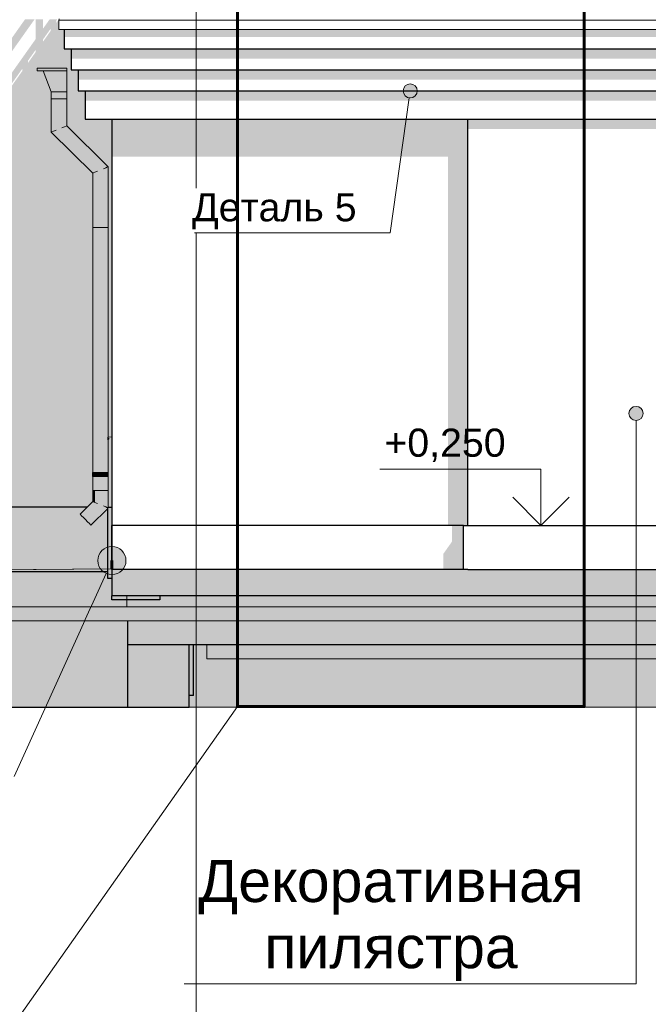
# Model space of a CAD drawing. Header units: millimetres. Extents: x -95523 to 190468, y -7401 to 17692.
# Tile 29 of 139: x -42323 to -37854, y -3156 to 3846. Entities that reach past the tile are written whole.
import ezdxf

# ---------------------------------------------------------------- set-up
doc = ezdxf.new("R2010")
doc.units = ezdxf.units.MM
doc.header["$MEASUREMENT"] = 0
doc.set_wipeout_variables(frame=1)
doc.linetypes.add('Wipeout_Contour', pattern=[1000, 0, -1000])
doc.linetypes.add('Штрих-Штриховая', pattern=[10.936111, 5.291667, -2.116667, 1.411111, -2.116667])
for name, color, linetype, lineweight in [('Р_Фасад в осях 1-24_2_1 Молдинги_Ном._пера__1', 7, 'Continuous', 15), ('Р_Фасад в осях 1-24_2_1_ОСИ ФАСАДА_Ном._пера__2', 8, 'Continuous', 15), ('Р_Фасад в осях 1-24_2_1_Цоколь_Ном._пера__2', 8, 'Continuous', 15), ('Р_Фасад в осях 1-24_2_1_Цоколь_Ном._пера__21', 7, 'Continuous', 30), ('Р_Фасад в осях 1-24_2_2D - Общий_Ном._пера__2', 8, 'Continuous', 15), ('Р_Фасад в осях 1-24_2_2D - Общий_Ном._пера__74', 255, 'Continuous', 0), ('Р_Фасад в осях 1-24_2_Аннотация - Выносная Надпись.Фасад фрагмент_Ном._пера__1', 7, 'Continuous', 15), ('Р_Фасад в осях 1-24_2_Аннотация - Выносная Надпись.Фасад фрагмент_Ном._пера__41', 7, 'Continuous', 60), ('Р_Фасад в осях 1-24_2_Конструктив - Перекрытия_Ном._пера__2', 8, 'Continuous', 15), ('Р_Фасад в осях 1-24_2_Конструктив - Стены Внутренние несущие_Ном._пера__2', 8, 'Continuous', 15), ('Р_Фасад в осях 1-24_2_Конструктив - Стены Внутренние несущие_Ном._пера__21', 7, 'Continuous', 30), ('Р_Фасад в осях 1-24_2_Конструктив - Стены Несущие_Ном._пера__2', 8, 'Continuous', 15), ('Р_Фасад в осях 1-24_2_Конструктив - Стены Несущие_Ном._пера__21', 7, 'Continuous', 30), ('Р_Фасад в осях 1-24_2_Новый_1 ВОДОСТОК_Ном._пера__141', 7, 'Continuous', 20), ('Р_Фасад в осях 1-24_2_Новый_1 ВОДОСТОК_Ном._пера__2', 8, 'Continuous', 15), ('Р_Фасад в осях 1-24_2_Новый_1 Молдинги_Ном._пера__2', 8, 'Continuous', 15), ('Р_Фасад в осях 1-24_2_Новый_1 Молдинги_Ном._пера__21', 7, 'Continuous', 30), ('Р_Фасад в осях 1-24_2_Новый_1_Входная группа_Ном._пера__2', 8, 'Continuous', 15), ('Р_Фасад в осях 1-24_2_Новый_1_Входная группа_Ном._пера__21', 7, 'Continuous', 30), ('Р_Фасад в осях 1-24_2_Новый_Аннотация - Выносная Надпись.Фасад фрагмент_Ном._пера__1', 7, 'Continuous', 15), ('Р_Фасад в осях 1-24_2_Новый_Конструктив - Перекрытия_Ном._пера__2', 8, 'Continuous', 15), ('Р_Фасад в осях 1-24_2_Новый_Конструктив - Стены Несущие_Ном._пера__1', 7, 'Continuous', 15), ('Р_Фасад в осях 1-24_2_Новый_Конструктив - Стены Несущие_Ном._пера__2', 8, 'Continuous', 15), ('Р_Фасад в осях 1-24_2_Новый_Конструктив - Стены Несущие_Ном._пера__21', 7, 'Continuous', 30), ('Р_Фасад в осях 1-24_2_Новый_Фартук парапета_Ном._пера__1', 7, 'Continuous', 15), ('Р_Фасад в осях 1-24_2_Размер - Отметка Уровня_Ном._пера__1', 7, 'Continuous', 15), ('Р_Фасад в осях 1-24_2_Размер - Отметка Уровня_Ном._пера__120', 7, 'Continuous', 5), ('Р_Фасад в осях 1-24_2_Элемент Модели - Оси_Ном._пера__2', 8, 'Continuous', 15)]:
    doc.layers.add(name, color=color, linetype=linetype, lineweight=lineweight)
for name, color, linetype, lineweight, true_color in [('Р_Фасад в осях 1-24_2_1 Молдинги_Ном._пера__48', 7, 'Continuous', 60, 0xa80f02), ('Р_Фасад в осях 1-24_2_Конструктив - Перекрытия_Ном._пера__89', 7, 'Continuous', 20, 0x71cebe), ('Р_Фасад в осях 1-24_2_Новый_Конструктив - Перекрытия_Ном._пера__89', 7, 'Continuous', 20, 0x71cebe)]:
    doc.layers.add(name, color=color, linetype=linetype, lineweight=lineweight, true_color=true_color)
for name, color, linetype in [('Р_Фасад в осях 1-24_2_Аннотация - Выносная Надпись.Фасад фрагмент', 7, 'Continuous'), ('Р_Фасад в осях 1-24_2_Конструктив - Перекрытия', 7, 'Continuous'), ('Р_Фасад в осях 1-24_2_Новый_Аннотация - Выносная Надпись.Фасад фрагмент', 7, 'Continuous'), ('Р_Фасад в осях 1-24_2_Новый_Конструктив - Перекрытия', 7, 'Continuous'), ('Р_Фасад в осях 1-24_2_Размер - Отметка Уровня', 7, 'Continuous')]:
    doc.layers.add(name, color=color, linetype=linetype)
doc.styles.add('СГЕНЕРИР_СТИЛЬ_1', font='arial.ttf')

msp = doc.modelspace()

# ---------------------------------------------------------------- hatches: boundary and pattern name
at = {"layer": 'Р_Фасад в осях 1-24_2_1_Цоколь_Ном._пера__2', "linetype": 'Continuous', "lineweight": 0, "true_color": 0x3f3f3f}
for points in [[(-44148.3, -79.8), (-41697.1, -79.8), (-41697.1, 370.7), (-41815.8, 252), (-41893.6, 329.7), (-41843.4, 380), (-44148.3, 380)], [(-41697.1, 380), (-41697.1, -127.5), (-41667.2, -127.5), (-41667.2, 380)], [(-39311.3, 47.6), (-39311.3, -63), (-39168.2, -63), (-39168.2, 250), (-39250.2, 250), (-39250.2, 134)]]:
    msp.add_hatch(color=250, dxfattribs=at).paths.add_polyline_path(points)
at = {"layer": 'Р_Фасад в осях 1-24_2_Аннотация - Выносная Надпись.Фасад фрагмент', "linetype": 'Continuous', "lineweight": 0, "true_color": 0x000000}
msp.add_hatch(color=18, dxfattribs=at).paths.add_polyline_path([(-39596.4, 3340), (-39592.6, 3320.9), (-39581.8, 3304.6), (-39565.6, 3293.8), (-39546.4, 3290), (-39527.3, 3293.8), (-39511.1, 3304.6), (-39500.2, 3320.9), (-39496.4, 3340), (-39500.2, 3359.1), (-39511.1, 3375.4), (-39527.3, 3386.2), (-39546.4, 3390), (-39565.6, 3386.2), (-39581.8, 3375.4), (-39592.6, 3359.1)])
at = {"layer": 'Р_Фасад в осях 1-24_2_Конструктив - Стены Внутренние несущие_Ном._пера__2', "linetype": 'Continuous', "lineweight": 0, "true_color": 0x3f3f3f}
msp.add_hatch(color=250, dxfattribs=at).paths.add_polyline_path([(-41117.2, -600), (-41117.2, -958.9), (-41087.2, -958.9), (-41087.2, -600)])
at = {"layer": 'Р_Фасад в осях 1-24_2_Конструктив - Стены Несущие_Ном._пера__2', "linetype": 'Continuous', "lineweight": 0, "true_color": 0x3f3f3f}
for points in [[(-41556.2, -430), (-41556.2, -600), (-37697.2, -600), (-37697.2, -430)], [(-41556.2, -1042.9), (-41117.2, -1042.9), (-41117.2, -600), (-41556.2, -600)]]:
    msp.add_hatch(color=250, dxfattribs=at).paths.add_polyline_path(points)
at = {"layer": 'Р_Фасад в осях 1-24_2_Новый_1 ВОДОСТОК_Ном._пера__2', "linetype": 'Continuous', "lineweight": 0, "true_color": 0x3f3f3f}
for points in [[(-41988, 3502.4), (-42198, 3502.4), (-42198, 3482.4), (-41988, 3482.4)], [(-41988, 3482.4), (-42155.2, 3482.4), (-42098, 3332.4), (-41988, 3332.4)], [(-41988, 3332.4), (-42098, 3332.4), (-42098, 3282.4), (-41988, 3282.4)], [(-42098, 3282.4), (-42098, 3046.1), (-42093.8, 3047.8), (-42093.8, 3282.4)], [(-42093.8, 3282.4), (-42093.8, 3047.8), (-42081.9, 3052.8), (-42081.9, 3282.4)], [(-42064.1, 3282.4), (-42081.9, 3282.4), (-42081.9, 3052.8), (-42064.1, 3060.2)], [(-42064.1, 3282.4), (-42064.1, 3060.2), (-42043, 3069), (-42043, 3282.4)], [(-42043, 3282.4), (-42043, 3069), (-42022, 3077.8), (-42022, 3282.4)], [(-42004.1, 3282.4), (-42022, 3282.4), (-42022, 3077.8), (-42004.1, 3085.3)], [(-42004.1, 3282.4), (-42004.1, 3085.3), (-41992.2, 3090.2), (-41992.2, 3282.4)], [(-41992.2, 3282.4), (-41992.2, 3090.2), (-41988, 3092), (-41988, 3282.4)], [(-42022, 3077.8), (-41727.6, 2786.4), (-41709.8, 2793.8), (-42004.1, 3085.3)], [(-41992.2, 3090.2), (-42004.1, 3085.3), (-41709.8, 2793.8), (-41697.9, 2798.8)], [(-41992.2, 3090.2), (-41697.9, 2798.8), (-41693.7, 2800.6), (-41988, 3092)], [(-42098, 3046.1), (-41803.7, 2754.7), (-41799.5, 2756.4), (-42093.8, 3047.8)], [(-42093.8, 3047.8), (-41799.5, 2756.4), (-41787.6, 2761.4), (-42081.9, 3052.8)], [(-42081.9, 3052.8), (-41787.6, 2761.4), (-41769.7, 2768.8), (-42064.1, 3060.2)], [(-42043, 3069), (-42064.1, 3060.2), (-41769.7, 2768.8), (-41748.7, 2777.6)], [(-42022, 3077.8), (-42043, 3069), (-41748.7, 2777.6), (-41727.6, 2786.4)], [(-41803.7, 2754.7), (-41803.7, 2367.5), (-41799.5, 2367.5), (-41799.5, 2756.4)], [(-41799.5, 2756.4), (-41799.5, 2367.5), (-41787.6, 2367.5), (-41787.6, 2761.4)], [(-41769.7, 2768.8), (-41787.6, 2761.4), (-41787.6, 2367.5), (-41769.7, 2367.5)], [(-41769.7, 2768.8), (-41769.7, 2367.5), (-41748.7, 2367.5), (-41748.7, 2777.6)], [(-41748.7, 2777.6), (-41748.7, 2367.5), (-41727.6, 2367.5), (-41727.6, 2786.4)], [(-41709.8, 2793.8), (-41727.6, 2786.4), (-41727.6, 2367.5), (-41709.8, 2367.5)], [(-41709.8, 2793.8), (-41709.8, 2367.5), (-41697.9, 2367.5), (-41697.9, 2798.8)], [(-41697.9, 2798.8), (-41697.9, 2367.5), (-41693.7, 2367.5), (-41693.7, 2800.6)], [(-41803.7, 626.9), (-41799.5, 626.9), (-41799.5, 2367.5), (-41803.7, 2367.5)], [(-41787.6, 2367.5), (-41799.5, 2367.5), (-41799.5, 626.9), (-41787.6, 626.9)], [(-41787.6, 2367.5), (-41787.6, 626.9), (-41769.7, 626.9), (-41769.7, 2367.5)], [(-41769.7, 626.9), (-41748.7, 626.9), (-41748.7, 2367.5), (-41769.7, 2367.5)], [(-41748.7, 626.9), (-41727.6, 626.9), (-41727.6, 2367.5), (-41748.7, 2367.5)], [(-41727.6, 2367.5), (-41727.6, 626.9), (-41709.8, 626.9), (-41709.8, 2367.5)], [(-41709.8, 626.9), (-41697.9, 626.9), (-41697.9, 2367.5), (-41709.8, 2367.5)], [(-41697.9, 496.9), (-41693.7, 496.9), (-41693.7, 2367.5), (-41697.9, 2367.5), (-41697.9, 626.9), (-41695.8, 626.9), (-41693.8, 626.9), (-41693.8, 596.9), (-41695.8, 596.9), (-41697.9, 596.9)], [(-41801.4, 596.9), (-41801.4, 626.9), (-41805.8, 626.9), (-41805.8, 596.9)], [(-41799.5, 596.9), (-41803.7, 596.9), (-41803.7, 496.9), (-41799.5, 496.9)], [(-41801.4, 596.9), (-41789.1, 596.9), (-41789.1, 626.9), (-41801.4, 626.9)], [(-41787.6, 596.9), (-41799.5, 596.9), (-41799.5, 496.9), (-41787.6, 496.9)], [(-41789.1, 626.9), (-41789.1, 596.9), (-41770.6, 596.9), (-41770.6, 626.9)], [(-41787.6, 496.9), (-41769.7, 496.9), (-41769.7, 596.9), (-41787.6, 596.9)], [(-41748.8, 596.9), (-41748.8, 626.9), (-41770.6, 626.9), (-41770.6, 596.9)], [(-41748.7, 596.9), (-41769.7, 596.9), (-41769.7, 496.9), (-41748.7, 496.9)], [(-41695.8, 596.9), (-41695.8, 626.9), (-41748.8, 626.9), (-41748.8, 596.9)], [(-41748.7, 496.9), (-41727.6, 496.9), (-41727.6, 596.9), (-41748.7, 596.9)], [(-41727.6, 496.9), (-41709.8, 496.9), (-41709.8, 596.9), (-41727.6, 596.9)], [(-41709.8, 496.9), (-41697.9, 496.9), (-41697.9, 596.9), (-41709.8, 596.9)], [(-41693.8, 596.9), (-41693.8, 626.9), (-41695.8, 626.9), (-41695.8, 596.9)], [(-41803.7, 496.9), (-41803.7, 419.7), (-41799.5, 418), (-41799.5, 496.9)], [(-41799.5, 496.9), (-41799.5, 418), (-41787.6, 413), (-41787.6, 496.9)], [(-41787.6, 413), (-41769.7, 405.6), (-41769.7, 496.9), (-41787.6, 496.9)], [(-41769.7, 496.9), (-41769.7, 405.6), (-41748.7, 396.9), (-41748.7, 496.9)], [(-41748.7, 496.9), (-41748.7, 396.9), (-41727.6, 388.2), (-41727.6, 496.9)], [(-41727.6, 388.2), (-41709.8, 380.8), (-41709.8, 496.9), (-41727.6, 496.9)], [(-41709.8, 496.9), (-41709.8, 380.8), (-41697.9, 375.9), (-41697.9, 496.9)], [(-41697.9, 375.9), (-41697.1, 380), (-41693.7, 380), (-41693.7, 496.9), (-41697.9, 496.9)], [(-41803.7, 419.7), (-41893.6, 329.7), (-41890.7, 326.8), (-41799.5, 418)], [(-41799.5, 418), (-41890.7, 326.8), (-41882.2, 318.4), (-41787.6, 413)], [(-41787.6, 413), (-41882.2, 318.4), (-41869.6, 305.7), (-41769.7, 405.6)], [(-41869.6, 305.7), (-41854.7, 290.9), (-41748.7, 396.9), (-41769.7, 405.6)], [(-41854.7, 290.9), (-41839.9, 276), (-41727.6, 388.2), (-41748.7, 396.9)], [(-41839.9, 276), (-41827.2, 263.4), (-41709.8, 380.8), (-41727.6, 388.2)], [(-41827.2, 263.4), (-41818.8, 254.9), (-41697.9, 375.9), (-41709.8, 380.8)], [(-41818.8, 254.9), (-41815.8, 252), (-41697.1, 370.7), (-41697.1, 375.6)]]:
    msp.add_hatch(color=250, dxfattribs=at).paths.add_polyline_path(points)
at = {"layer": 'Р_Фасад в осях 1-24_2_Новый_1 Молдинги_Ном._пера__2', "linetype": 'Continuous', "lineweight": 0, "true_color": 0x3f3f3f}
for points in [[(-22127.2, 3777.6), (-42007.2, 3777.6), (-42007.2, 3723.9), (-22127.6, 3723.9)], [(-22177.2, 3640), (-41957.2, 3640), (-41957.2, 3569.3), (-22177.2, 3569.3)], [(-22227.2, 3490), (-41907.2, 3490), (-41907.2, 3419.3), (-22227.2, 3419.3)], [(-41857.2, 3340), (-41857.2, 3269.3), (-22277.2, 3269.3), (-22277.2, 3340)]]:
    msp.add_hatch(color=250, dxfattribs=at).paths.add_polyline_path(points)
at = {"layer": 'Р_Фасад в осях 1-24_2_Новый_1_Входная группа_Ном._пера__2', "linetype": 'Continuous', "lineweight": 0, "true_color": 0x3f3f3f}
for points in [[(-37567.2, 3140), (-39137.2, 3140), (-39137.2, 3069.3), (-37567.2, 3069.3)], [(-39137.2, -65.9), (-37568.2, -65.9), (-37567.2, -64.4), (-37567.2, -63), (-39137.2, -63)]]:
    msp.add_hatch(color=250, dxfattribs=at).paths.add_polyline_path(points)
at = {"layer": 'Р_Фасад в осях 1-24_2_Новый_Аннотация - Выносная Надпись.Фасад фрагмент', "linetype": 'Continuous', "lineweight": 0, "true_color": 0x000000}
msp.add_hatch(color=18, dxfattribs=at).paths.add_polyline_path([(-37991.6, 1046.5), (-37987.8, 1027.4), (-37976.9, 1011.1), (-37960.7, 1000.3), (-37941.6, 996.5), (-37922.4, 1000.3), (-37906.2, 1011.1), (-37895.4, 1027.4), (-37891.6, 1046.5), (-37895.4, 1065.6), (-37906.2, 1081.9), (-37922.4, 1092.7), (-37941.6, 1096.5), (-37960.7, 1092.7), (-37976.9, 1081.9), (-37987.8, 1065.6)])
at = {"layer": 'Р_Фасад в осях 1-24_2_Новый_Конструктив - Стены Несущие_Ном._пера__2', "linetype": 'Continuous', "lineweight": 0, "true_color": 0x3f3f3f}
h = msp.add_hatch(color=250, dxfattribs=at)
h.paths.add_polyline_path([(-44147.2, 380), (-41843.4, 380), (-41803.7, 419.7), (-41803.7, 596.9), (-41805.8, 596.9), (-41805.8, 626.9), (-41803.7, 626.9), (-41803.7, 2754.7), (-42098, 3046.1), (-42098, 3332.4), (-42155.2, 3482.4), (-42198, 3482.4), (-42198, 3502.4), (-41988, 3502.4), (-41988, 3092), (-41693.7, 2800.6), (-41693.7, 380), (-41667.2, 380), (-41667.2, 3140), (-41857.2, 3140), (-41857.2, 3340), (-41907.2, 3340), (-41907.2, 3490), (-41957.2, 3490), (-41957.2, 3640), (-42007.2, 3640), (-42007.2, 3777.6), (-42044.8, 3777.6), (-42044.8, 3842.7), (-42042.8, 3850), (-42062.8, 3822.7), (-42062.8, 3838.7), (-42054.7, 3850), (-42108.9, 3850), (-42158, 3780.6), (-42158, 3850), (-42208, 3850), (-42208, 3710), (-42958.8, 2648.9), (-42958.8, 2800.3), (-42216, 3850), (-42283.7, 3850), (-44147.2, 1216.3), (-44147.2, 1120.7), (-43809.5, 1597.8), (-43809.5, 1446.4), (-44147.2, 969.3), (-44147.2, 892.7), (-44144.9, 895.9), (-44144.9, 878.1), (-44147.2, 874.9)])
h.paths.add_polyline_path([(-44104.9, 934.7), (-44104.9, 952.5), (-44024.8, 1065.7), (-44024.8, 1048)], flags=0)
h.paths.add_polyline_path([(-43984.8, 1104.5), (-43984.8, 1122.2), (-43904.8, 1235.4), (-43904.8, 1217.8)], flags=0)
h.paths.add_polyline_path([(-43809.5, 1352.4), (-43864.8, 1274.3), (-43864.8, 1291.9), (-43809.5, 1369.9)], flags=0)
h.paths.add_polyline_path([(-43759.5, 1517.1), (-43759.5, 1668.5), (-43008.8, 2729.6), (-43008.8, 2578.2)], flags=0)
h.paths.add_polyline_path([(-43704.3, 1501.2), (-43759.5, 1423.1), (-43759.5, 1440.6), (-43704.3, 1518.6)], flags=0)
h.paths.add_polyline_path([(-43664.3, 1575.1), (-43584.3, 1688.3), (-43584.3, 1671), (-43664.3, 1557.8)], flags=0)
h.paths.add_polyline_path([(-43544.3, 1744.8), (-43464.2, 1858), (-43464.2, 1840.8), (-43544.3, 1727.6)], flags=0)
h.paths.add_polyline_path([(-43424.2, 1897.4), (-43424.2, 1914.5), (-43344.1, 2027.7), (-43344.1, 2010.6)], flags=0)
h.paths.add_polyline_path([(-43224, 2180.4), (-43304.1, 2067.2), (-43304.1, 2084.2), (-43224, 2197.4)], flags=0)
h.paths.add_polyline_path([(-43104, 2350.3), (-43184, 2237), (-43184, 2254), (-43104, 2367.1)], flags=0)
h.paths.add_polyline_path([(-43008.8, 2484.9), (-43064, 2406.8), (-43064, 2423.7), (-43008.8, 2501.7)], flags=0)
h.paths.add_polyline_path([(-42958.8, 2555.6), (-42958.8, 2572.3), (-42903.6, 2650.4), (-42903.6, 2633.7)], flags=0)
h.paths.add_polyline_path([(-42863.6, 2706.9), (-42783.5, 2820.1), (-42783.5, 2803.5), (-42863.6, 2690.2)], flags=0)
h.paths.add_polyline_path([(-42743.5, 2876.6), (-42663.4, 2989.8), (-42663.4, 2973.3), (-42743.5, 2860)], flags=0)
h.paths.add_polyline_path([(-42623.4, 3029.9), (-42623.4, 3046.3), (-42543.3, 3159.5), (-42543.3, 3143.1)], flags=0)
h.paths.add_polyline_path([(-42423.3, 3312.9), (-42503.3, 3199.7), (-42503.3, 3216), (-42423.3, 3329.2)], flags=0)
h.paths.add_polyline_path([(-42383.3, 3385.7), (-42303.2, 3498.9), (-42303.2, 3482.7), (-42383.3, 3369.5)], flags=0)
h.paths.add_polyline_path([(-42263.2, 3539.3), (-42263.2, 3555.4), (-42208, 3633.4), (-42208, 3617.4)], flags=0)
h.paths.add_polyline_path([(-42158, 3688.1), (-42158, 3704.1), (-42102.8, 3782.1), (-42102.8, 3766.2)], flags=0)
for points in [[(-41667.2, 2871.3), (-39277.2, 2871.3), (-39277.2, 250), (-39137.2, 250), (-39137.2, 3140), (-41667.2, 3140)], [(-41327.2, -279), (-41327.2, -250), (-41357.2, -250), (-41557.2, -250), (-41560.2, -250), (-41667.2, -250), (-41667.2, -279)]]:
    msp.add_hatch(color=250, dxfattribs=at).paths.add_polyline_path(points)
at = {"layer": 'Р_Фасад в осях 1-24_2_Размер - Отметка Уровня', "linetype": 'Continuous', "lineweight": 0, "true_color": 0x000000}
msp.add_hatch(color=18, dxfattribs=at).paths.add_polyline_path([(-41767.2, 0), (-41759.6, -38.3), (-41738, -70.7), (-41705.5, -92.4), (-41667.2, -100), (-41629, -92.4), (-41596.5, -70.7), (-41574.9, -38.3), (-41567.2, 0), (-41574.9, 38.3), (-41596.5, 70.7), (-41629, 92.4), (-41667.2, 100), (-41705.5, 92.4), (-41738, 70.7), (-41759.6, 38.3)])

# ---------------------------------------------------------------- linework, layer by layer
at = {"layer": 'Р_Фасад в осях 1-24_2_1 Молдинги_Ном._пера__1', "color": 7, "linetype": 'Continuous', "lineweight": 15}
for p, q in [((-41667.2, -60), (-44177.8, -80)), ((-22467.2, -80), (-41667.2, -60))]:
    msp.add_line(p, q, dxfattribs=at)
at = {"layer": 'Р_Фасад в осях 1-24_2_1 Молдинги_Ном._пера__48', "color": 14, "linetype": 'Continuous', "lineweight": 60, "true_color": 0xa80f02}
msp.add_line((-41667.2, 0), (-41667.2, -60), dxfattribs=at)
at = {"layer": 'Р_Фасад в осях 1-24_2_1_Цоколь_Ном._пера__21', "color": 7, "linetype": 'Continuous', "lineweight": 30}
for p, q in [((-41843.4, 380), (-44148.3, 380)), ((-41697.1, 380), (-41667.2, 380)), ((-41697.1, -127.5), (-41697.1, 380)), ((-41697.1, -79.8), (-41697.1, 370.7)), ((-39168.2, 250), (-41667.1, 250)), ((-41667.1, -63), (-41667.1, 250)), ((-39168.2, 250), (-39138.2, 250)), ((-39168.2, -63), (-39168.2, 250)), ((-39138.2, 250), (-37566.2, 250)), ((-39168.2, -63), (-41667.1, -63)), ((-39138.2, -63), (-39168.2, -63)), ((-39138.2, -63), (-37566.2, -63)), ((-41697.1, -79.8), (-44148.3, -79.8)), ((-41667.2, -127.5), (-41697.1, -127.5))]:
    msp.add_line(p, q, dxfattribs=at)
at = {"layer": 'Р_Фасад в осях 1-24_2_Аннотация - Выносная Надпись.Фасад фрагмент_Ном._пера__1', "color": 7, "linetype": 'Continuous', "lineweight": 15}
msp.add_line((-39553.5, 3290.5), (-39690, 2331.6), dxfattribs=at)
msp.add_circle((-39546.4, 3340), 50, dxfattribs=at)
at = {"layer": 'Р_Фасад в осях 1-24_2_Конструктив - Стены Внутренние несущие_Ном._пера__21', "color": 7, "linetype": 'Continuous', "lineweight": 30}
for q in [(-41087.2, -600), (-41117.2, -958.9)]:
    msp.add_line((-41087.2, -958.9), q, dxfattribs=at)
at = {"layer": 'Р_Фасад в осях 1-24_2_Конструктив - Стены Несущие_Ном._пера__21', "color": 7, "linetype": 'Continuous', "lineweight": 30}
for p, q in [((-41117.2, -1042.9), (-41117.2, -600)), ((-41556.2, -1042.9), (-41117.2, -1042.9))]:
    msp.add_line(p, q, dxfattribs=at)
at = {"layer": 'Р_Фасад в осях 1-24_2_Новый_1 ВОДОСТОК_Ном._пера__141', "color": 7, "linetype": 'Continuous', "lineweight": 20}
for p, q in [((-41988, 3502.4), (-42198, 3502.4)), ((-42198, 3482.4), (-42198, 3502.4)), ((-41988, 3502.4), (-41988, 3482.4)), ((-41988, 3482.4), (-42198, 3482.4)), ((-42098, 3332.4), (-42155.2, 3482.4)), ((-41988, 3482.4), (-41988, 3332.4)), ((-41988, 3332.4), (-42098, 3332.4)), ((-42098, 3282.4), (-42098, 3332.4)), ((-41988, 3332.4), (-41988, 3282.4)), ((-41988, 3282.4), (-42098, 3282.4)), ((-42098, 3282.4), (-42098, 3046.1)), ((-41988, 3282.4), (-41988, 3092)), ((-42022, 3077.8), (-42004.1, 3085.3)), ((-42004.1, 3085.3), (-41992.2, 3090.2)), ((-41992.2, 3090.2), (-41988, 3092)), ((-41988, 3092), (-41693.7, 2800.6)), ((-42098, 3046.1), (-42093.8, 3047.8)), ((-42098, 3046.1), (-41803.7, 2754.7)), ((-42093.8, 3047.8), (-42081.9, 3052.8)), ((-42081.9, 3052.8), (-42064.1, 3060.2)), ((-41803.7, 2754.7), (-41799.5, 2756.4)), ((-41803.7, 2754.7), (-41803.7, 2367.5)), ((-41799.5, 2756.4), (-41787.6, 2761.4)), ((-41787.6, 2761.4), (-41769.7, 2768.8)), ((-41727.6, 2786.4), (-41709.8, 2793.8)), ((-41709.8, 2793.8), (-41697.9, 2798.8)), ((-41697.9, 2798.8), (-41693.7, 2800.6)), ((-41693.7, 2800.6), (-41693.7, 2367.5)), ((-41803.7, 2367.5), (-41803.7, 626.9)), ((-41803.7, 2367.5), (-41799.5, 2367.5)), ((-41799.5, 2367.5), (-41787.6, 2367.5)), ((-41787.6, 2367.5), (-41769.7, 2367.5)), ((-41769.7, 2367.5), (-41748.7, 2367.5)), ((-41748.7, 2367.5), (-41727.6, 2367.5)), ((-41727.6, 2367.5), (-41709.8, 2367.5)), ((-41709.8, 2367.5), (-41697.9, 2367.5)), ((-41697.9, 2367.5), (-41693.7, 2367.5)), ((-41693.7, 2367.5), (-41693.7, 496.9)), ((-41801.4, 626.9), (-41805.8, 626.9)), ((-41805.8, 596.9), (-41805.8, 626.9)), ((-41801.4, 596.9), (-41805.8, 596.9)), ((-41803.7, 596.9), (-41803.7, 496.9)), ((-41789.1, 626.9), (-41801.4, 626.9)), ((-41789.1, 596.9), (-41801.4, 596.9)), ((-41770.6, 626.9), (-41789.1, 626.9)), ((-41770.6, 596.9), (-41789.1, 596.9)), ((-41748.8, 626.9), (-41770.6, 626.9)), ((-41748.8, 596.9), (-41770.6, 596.9)), ((-41695.8, 626.9), (-41748.8, 626.9)), ((-41695.8, 596.9), (-41748.8, 596.9)), ((-41693.8, 626.9), (-41695.8, 626.9)), ((-41695.8, 596.9), (-41695.8, 626.9)), ((-41693.8, 596.9), (-41695.8, 596.9)), ((-41693.8, 596.9), (-41693.8, 626.9)), ((-41803.7, 496.9), (-41803.7, 419.7)), ((-41803.7, 496.9), (-41799.5, 496.9)), ((-41799.5, 496.9), (-41787.6, 496.9)), ((-41787.6, 496.9), (-41769.7, 496.9)), ((-41769.7, 496.9), (-41748.7, 496.9)), ((-41748.7, 496.9), (-41727.6, 496.9)), ((-41727.6, 496.9), (-41709.8, 496.9)), ((-41709.8, 496.9), (-41697.9, 496.9)), ((-41697.9, 496.9), (-41693.7, 496.9)), ((-41693.7, 496.9), (-41693.7, 380)), ((-41803.7, 419.7), (-41893.6, 329.7)), ((-41697.1, 370.7), (-41815.8, 252)), ((-41803.7, 419.7), (-41799.5, 418)), ((-41799.5, 418), (-41787.6, 413)), ((-41787.6, 413), (-41769.7, 405.6)), ((-41727.6, 388.2), (-41709.8, 380.8)), ((-41709.8, 380.8), (-41697.9, 375.9)), ((-41697.9, 375.9), (-41697.1, 375.6)), ((-41893.6, 329.7), (-41890.7, 326.8)), ((-41890.7, 326.8), (-41882.2, 318.4)), ((-41882.2, 318.4), (-41869.6, 305.7)), ((-41869.6, 305.7), (-41854.7, 290.9)), ((-41854.7, 290.9), (-41839.9, 276)), ((-41839.9, 276), (-41827.2, 263.4)), ((-41827.2, 263.4), (-41818.8, 254.9)), ((-41818.8, 254.9), (-41815.8, 252))]:
    msp.add_line(p, q, dxfattribs=at)
at = {"layer": 'Р_Фасад в осях 1-24_2_Новый_1 Молдинги_Ном._пера__21', "color": 7, "linetype": 'Continuous', "lineweight": 30}
for p, q in [((-42007.2, 3777.6), (-42007.2, 3640)), ((-42007.2, 3640), (-22127.2, 3640)), ((-41957.2, 3640), (-41957.2, 3490)), ((-41957.2, 3490), (-22177.2, 3490)), ((-41907.2, 3490), (-41907.2, 3340)), ((-41907.2, 3340), (-22227.2, 3340)), ((-41857.2, 3340), (-41857.2, 3140)), ((-41857.2, 3140), (-22277.2, 3140))]:
    msp.add_line(p, q, dxfattribs=at)
at = {"layer": 'Р_Фасад в осях 1-24_2_Новый_1_Входная группа_Ном._пера__21', "color": 7, "linetype": 'Continuous', "lineweight": 30}
for p, q in [((-39137.2, 250), (-39137.2, 3140)), ((-39137.2, -65.9), (-39137.2, -63)), ((-37567.2, -65.9), (-39137.2, -65.9))]:
    msp.add_line(p, q, dxfattribs=at)
at = {"layer": 'Р_Фасад в осях 1-24_2_Новый_Аннотация - Выносная Надпись.Фасад фрагмент_Ном._пера__1', "color": 7, "linetype": 'Continuous', "lineweight": 15}
for p, q in [((-40775, -1038.4), (-42691.5, -3763.4)), ((-40775, -1038.4), (-40773.8, -1045.4)), ((-38212.8, -3010.7), (-41153.5, -3010.7)), ((-37941.6, -3010.7), (-38212.8, -3010.7))]:
    msp.add_line(p, q, dxfattribs=at)
msp.add_circle((-37941.6, 1046.5), 50, dxfattribs=at)
at = {"layer": 'Р_Фасад в осях 1-24_2_Новый_Конструктив - Стены Несущие_Ном._пера__1', "color": 7, "linetype": 'Continuous', "lineweight": 15}
for p, q in [((-41667.2, 880), (-41697.2, 878.1)), ((-41697.2, 878.1), (-41697.2, 858.1)), ((-41697.2, 858.1), (-41687.2, 868.1))]:
    msp.add_line(p, q, dxfattribs=at)
at = {"layer": 'Р_Фасад в осях 1-24_2_Новый_Конструктив - Стены Несущие_Ном._пера__21', "color": 7, "linetype": 'Continuous', "lineweight": 30}
for p, q in [((-41667.2, 3140), (-41667.2, -250)), ((-41667.2, -279), (-41667.2, -250)), ((-44147.2, -1042.9), (-41556.2, -1042.9))]:
    msp.add_line(p, q, dxfattribs=at)
at = {"layer": 'Р_Фасад в осях 1-24_2_Новый_Фартук парапета_Ном._пера__1', "color": 7, "linetype": 'Continuous', "lineweight": 15}
for p, q in [((-42042.4, 3851.5), (-42044.8, 3842.7)), ((-42044.8, 3842.7), (-42044.8, 3777.6)), ((-42044.8, 3842.7), (-22089.6, 3842.7)), ((-42044.8, 3777.6), (-22089.6, 3777.6))]:
    msp.add_line(p, q, dxfattribs=at)
at = {"layer": 'Р_Фасад в осях 1-24_2_Размер - Отметка Уровня_Ном._пера__1', "color": 7, "linetype": 'Continuous', "lineweight": 15}
msp.add_circle((-41667.2, 0), 100, dxfattribs=at)
at = {"layer": 'Р_Фасад в осях 1-24_2_Размер - Отметка Уровня_Ном._пера__120', "color": 7, "linetype": 'Continuous', "lineweight": 5}
for p, q in [((-38617.2, 650), (-39763.7, 650)), ((-38617.2, 250), (-38617.2, 650)), ((-38617.2, 250), (-38817.2, 450)), ((-38617.2, 250), (-38417.2, 450)), ((-37917.2, 250), (-38817.2, 250))]:
    msp.add_line(p, q, dxfattribs=at)

# ---------------------------------------------------------------- texts
at = {"layer": 'Р_Фасад в осях 1-24_2_Аннотация - Выносная Надпись.Фасад фрагмент_Ном._пера__1', "color": 7, "linetype": 'Continuous', "lineweight": 15, "insert": (-39683.2, -2989.6), "char_height": 300, "width": 2940.716, "attachment_point": 8, "line_spacing_factor": 0.940343, "style": 'СГЕНЕРИР_СТИЛЬ_1'}
msp.add_mtext('\\A1;Декоративная пилястра', dxfattribs=at)
at = {"layer": 'Р_Фасад в осях 1-24_2_Размер - Отметка Уровня_Ном._пера__120', "color": 7, "linetype": 'Continuous', "lineweight": 5, "insert": (-38817.2, 679.7), "char_height": 200, "attachment_point": 9, "style": 'СГЕНЕРИР_СТИЛЬ_1'}
msp.add_mtext('\\A1;+0,250{\\H0.66x;\\S^  ;}', dxfattribs=at)

# ---------------------------------------------------------------- next in the draw order: wipeouts: each hides what was drawn before it
at = {"color": 254, "linetype": 'Wipeout_Contour', "lineweight": 0, "ltscale": 232436.077779}
msp.add_wipeout([(-40992.2, -700), (-37392.2, -700), (-37392.2, -630), (-37817.2, -630), (-37817.2, -600), (-40992.2, -600)], dxfattribs=at).dxf.layer = 'Р_Фасад в осях 1-24_2_Конструктив - Перекрытия'
at = {"color": 254, "linetype": 'Wipeout_Contour', "lineweight": 0, "ltscale": 233214.67334}
msp.add_wipeout([(-41560.2, -330), (-33717.2, -330), (-33717.2, -250), (-41327.2, -250), (-41327.2, -279), (-41560.2, -279)], dxfattribs=at).dxf.layer = 'Р_Фасад в осях 1-24_2_Новый_Конструктив - Перекрытия'

# ---------------------------------------------------------------- next in the draw order: hatches: boundary and pattern name
at = {"layer": 'Р_Фасад в осях 1-24_2_Конструктив - Перекрытия_Ном._пера__2', "linetype": 'Continuous', "lineweight": 0, "true_color": 0x3f3f3f}
msp.add_hatch(color=250, dxfattribs=at).paths.add_polyline_path([(-40992.2, -700), (-37392.2, -700), (-37392.2, -630), (-37817.2, -630), (-37817.2, -600), (-40992.2, -600)])
at = {"layer": 'Р_Фасад в осях 1-24_2_Новый_Конструктив - Перекрытия_Ном._пера__2', "linetype": 'Continuous', "lineweight": 0, "true_color": 0x3f3f3f}
msp.add_hatch(color=250, dxfattribs=at).paths.add_polyline_path([(-41560.2, -330), (-33717.2, -330), (-33717.2, -250), (-41327.2, -250), (-41327.2, -279), (-41560.2, -279)])
at = {"layer": 'Р_Фасад в осях 1-24_2_Новый_Конструктив - Стены Несущие_Ном._пера__2', "linetype": 'Continuous', "lineweight": 0, "true_color": 0x3f3f3f}
msp.add_hatch(color=250, dxfattribs=at).paths.add_polyline_path([(-41667.1, 250), (-41667.2, -101.2), (-39338.3, -101.2), (-39338.3, -250), (-37697.4, -250), (-37592.1, -101.2), (-35167.2, -101.2), (-35167.2, -250), (-33517.2, -250), (-33517.2, -150), (-34967.2, -150), (-34967.2, -63), (-37567.2, -63), (-37567.2, -65.9), (-39137.2, -65.9), (-39137.2, -63), (-41667.1, -63)])

# ---------------------------------------------------------------- next in the draw order: linework, layer by layer
at = {"layer": 'Р_Фасад в осях 1-24_2_Конструктив - Перекрытия_Ном._пера__89', "color": 123, "linetype": 'Continuous', "lineweight": 20, "true_color": 0x71cebe}
for q in [(-40992.2, -600), (-37392.2, -700)]:
    msp.add_line((-40992.2, -700), q, dxfattribs=at)
at = {"layer": 'Р_Фасад в осях 1-24_2_Конструктив - Стены Несущие_Ном._пера__21', "color": 7, "linetype": 'Continuous', "lineweight": 30}
msp.add_line((-37697.2, -600), (-41556.2, -600), dxfattribs=at)
at = {"layer": 'Р_Фасад в осях 1-24_2_Новый_Конструктив - Перекрытия_Ном._пера__89', "color": 123, "linetype": 'Continuous', "lineweight": 20, "true_color": 0x71cebe}
msp.add_line((-41560.2, -279), (-41560.2, -250), dxfattribs=at)
at = {"layer": 'Р_Фасад в осях 1-24_2_Новый_Конструктив - Стены Несущие_Ном._пера__21', "color": 7, "linetype": 'Continuous', "lineweight": 30}
for p, q in [((-33517.2, -250), (-41667.2, -250)), ((-41560.2, -279), (-41667.2, -279)), ((-41327.2, -279), (-41560.2, -279)), ((-41327.2, -250), (-41327.2, -279))]:
    msp.add_line(p, q, dxfattribs=at)

# ---------------------------------------------------------------- next in the draw order: wipeouts: each hides what was drawn before it
at = {"color": 254, "linetype": 'Wipeout_Contour', "lineweight": 0, "ltscale": 152562.531885}
msp.add_wipeout([(-42560.2, -330), (-42560.2, -430), (-33717.2, -430), (-33717.2, -330)], dxfattribs=at).dxf.layer = 'Р_Фасад в осях 1-24_2_Новый_Конструктив - Перекрытия'

# ---------------------------------------------------------------- next in the draw order: hatches: boundary and pattern name
at = {"layer": 'Р_Фасад в осях 1-24_2_2D - Общий_Ном._пера__2', "linetype": 'Continuous', "lineweight": 15}
h = msp.add_hatch(dxfattribs=at)
h.set_pattern_fill('ГРУНТ_02_0002', color=8, style=0, pattern_type=2)
h.set_pattern_definition([(45, (0, 0), (-275.7716, 275.7716), []), (45, (-91.9, 91.9), (-551.543, 551.543), []), (45, (-183.85, 183.85), (-551.543, 551.543), []), (135, (-275.77, 275.77), (91.92388, 91.92388), [390, -390])])
h.paths.add_polyline_path([(-92197.2, -550), (-92197.2, -510), (-95523.4, -510), (-95523.4, -1042.9), (31270, -1042.9), (31270, 0), (28064.8, 0), (28064.8, -365.9), (15451.8, -320), (15451.8, 0), (-22437.2, -20.3), (-22437.2, -80), (-41667.2, -60), (-44177.8, -80), (-79586.1, -130), (-79586.1, -380)])
at = {"layer": 'Р_Фасад в осях 1-24_2_Новый_Конструктив - Стены Несущие_Ном._пера__2', "linetype": 'Continuous', "lineweight": 0, "true_color": 0x3f3f3f}
msp.add_hatch(color=250, dxfattribs=at).paths.add_polyline_path([(-44147.2, -79.8), (-44147.2, -1042.9), (-41556.2, -1042.9), (-41556.2, -430), (-42560.2, -430), (-42560.2, -330), (-41560.2, -330), (-41560.2, -279), (-41667.2, -279), (-41667.2, -127.5), (-41697.1, -127.5), (-41697.1, 370.7), (-41697.1, -79.8)])

# ---------------------------------------------------------------- next in the draw order: linework, layer by layer
at = {"layer": 'Р_Фасад в осях 1-24_2_1_ОСИ ФАСАДА_Ном._пера__2', "color": 8, "linetype": 'Штрих-Штриховая', "lineweight": 15}
msp.add_line((-41067.2, 13460), (-41067.2, -5200), dxfattribs=at)
at = {"layer": 'Р_Фасад в осях 1-24_2_2D - Общий_Ном._пера__74', "color": 255, "linetype": 'Continuous', "lineweight": 0, "flags": 128}
msp.add_lwpolyline([(-92197.2, -550), (-79586.1, -380), (-79586.1, -130), (-44177.8, -80), (-41667.2, -60), (-22437.2, -80), (-22437.2, -20.3), (15451.8, 0), (15451.8, -320), (28064.8, -365.9), (28064.8, 0), (31270, 0), (31270, -1042.9), (-95523.4, -1042.9), (-95523.4, -510), (-92197.2, -510)], close=True, dxfattribs=at)
at = {"layer": 'Р_Фасад в осях 1-24_2_Новый_Аннотация - Выносная Надпись.Фасад фрагмент_Ном._пера__1', "color": 7, "linetype": 'Continuous', "lineweight": 15}
msp.add_line((-37941.6, 996.5), (-37941.6, -3010.7), dxfattribs=at)
at = {"layer": 'Р_Фасад в осях 1-24_2_Новый_Конструктив - Перекрытия_Ном._пера__89', "color": 123, "linetype": 'Continuous', "lineweight": 20, "true_color": 0x71cebe}
for p, q in [((-41560.2, -330), (-41560.2, -279)), ((-42560.2, -330), (-33717.2, -330)), ((-42560.2, -430), (-33717.2, -430))]:
    msp.add_line(p, q, dxfattribs=at)
at = {"layer": 'Р_Фасад в осях 1-24_2_Новый_Конструктив - Стены Несущие_Ном._пера__21', "color": 7, "linetype": 'Continuous', "lineweight": 30}
msp.add_line((-41556.2, -430), (-41556.2, -1042.9), dxfattribs=at)
at = {"layer": 'Р_Фасад в осях 1-24_2_Размер - Отметка Уровня_Ном._пера__1', "color": 7, "linetype": 'Continuous', "lineweight": 15}
msp.add_line((-41708.4, -91.1), (-42361.4, -1536.2), dxfattribs=at)
at = {"layer": 'Р_Фасад в осях 1-24_2_Элемент Модели - Оси_Ном._пера__2', "color": 8, "linetype": 'Штрих-Штриховая', "lineweight": 15}
msp.add_line((-41067.2, 12460.1), (-41067.2, -7200), dxfattribs=at)

# ---------------------------------------------------------------- next in the draw order: wipeouts: each hides what was drawn before it
at = {"color": 254, "linetype": 'Wipeout_Contour', "lineweight": 0, "ltscale": 162356.682007}
msp.add_wipeout([(-41080.5, 2331.6), (-39944.5, 2331.6), (-39944.5, 2645.9), (-41080.5, 2645.9)], dxfattribs=at).dxf.layer = 'Р_Фасад в осях 1-24_2_Аннотация - Выносная Надпись.Фасад фрагмент'

# ---------------------------------------------------------------- next in the draw order: linework, layer by layer
at = {"layer": 'Р_Фасад в осях 1-24_2_Аннотация - Выносная Надпись.Фасад фрагмент_Ном._пера__1', "color": 7, "linetype": 'Continuous', "lineweight": 15}
for p, q in [((-39944.5, 2331.6), (-41080.5, 2331.6)), ((-39690, 2331.6), (-39944.5, 2331.6))]:
    msp.add_line(p, q, dxfattribs=at)
at = {"layer": 'Р_Фасад в осях 1-24_2_Аннотация - Выносная Надпись.Фасад фрагмент_Ном._пера__41', "color": 7, "linetype": 'Continuous', "lineweight": 60, "flags": 128}
msp.add_lwpolyline([(-40775, 4308), (-38309.9, 4308), (-38309.9, -1038.4), (-40775, -1038.4)], close=True, dxfattribs=at)

# ---------------------------------------------------------------- next in the draw order: texts
at = {"layer": 'Р_Фасад в осях 1-24_2_Аннотация - Выносная Надпись.Фасад фрагмент_Ном._пера__1', "color": 7, "linetype": 'Continuous', "lineweight": 15, "insert": (-40512.5, 2354.4), "char_height": 200, "attachment_point": 8, "style": 'СГЕНЕРИР_СТИЛЬ_1'}
msp.add_mtext('\\A1;Деталь 5', dxfattribs=at)

doc.saveas('drawing.dxf')
